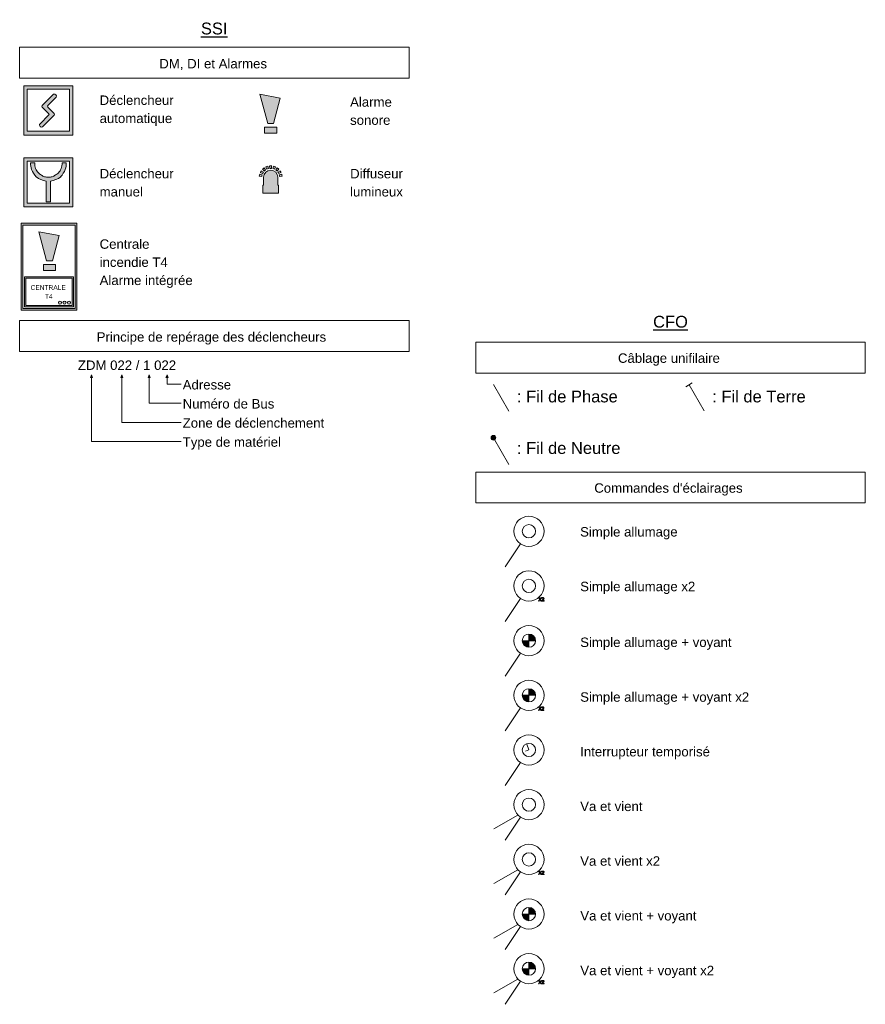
# Model space of a CAD drawing. Header units: millimetres. Extents: x -2845 to 74013, y -36085 to 13748.
# Tile 4 of 8: x 9665 to 18622, y -2381 to 8049. Entities that reach past the tile are written whole.
import ezdxf

# ---------------------------------------------------------------- set-up
doc = ezdxf.new("R2010")
doc.units = ezdxf.units.MM
for name, color, linetype, lineweight in [('A-DETL-GENF', 7, 'Continuous', 18), ('G-ANNO-TEXT', 7, 'Continuous', 30), ('LIGNE FINE', 7, 'Continuous', 18)]:
    doc.layers.add(name, color=color, linetype=linetype, lineweight=lineweight)
doc.styles.add('@Arial Unicode MS', font='ARIALUNI.TTF', dxfattribs={"height": 100})
doc.styles.add('@Arial Unicode MS_B', font='txt', dxfattribs={"height": 50})
doc.styles.add('Arial_1', font='arial.ttf', dxfattribs={"height": 125})
doc.styles.add('Arial_B', font='arial.ttf', dxfattribs={"height": 125})

# ---------------------------------------------------------------- blocks, each defined once
blk = doc.blocks.new('CENTRALE CONTROLE ET DETECTION - 1 _50-325143-SSI')
at = {"layer": 'A-DETL-GENF'}
h = blk.add_hatch(color=256, dxfattribs=at)
h.paths.add_polyline_path([(-2275, 5006), (-2275, 5326), (-2795, 5326), (-2795, 5006), (-2567, 5006)])
h.paths.add_polyline_path([(-2291, 5022), (-2779, 5022), (-2779, 5310), (-2291, 5310), (-2291, 5024)])
h.paths.add_polyline_path([(-2323, 5036), (-2319, 5037), (-2315, 5039), (-2311, 5041), (-2309, 5044), (-2307, 5048), (-2307, 5052), (-2307, 5057), (-2309, 5060), (-2311, 5064), (-2315, 5066), (-2319, 5068), (-2323, 5068), (-2327, 5068), (-2331, 5066), (-2334, 5064), (-2337, 5060), (-2338, 5057), (-2339, 5052), (-2338, 5048), (-2337, 5044), (-2334, 5041), (-2331, 5039), (-2327, 5037)])
h.paths.add_polyline_path([(-2419, 5036), (-2415, 5037), (-2411, 5039), (-2407, 5041), (-2405, 5044), (-2403, 5048), (-2403, 5052), (-2403, 5057), (-2405, 5060), (-2407, 5064), (-2411, 5066), (-2415, 5068), (-2420, 5068), (-2423, 5068), (-2427, 5066), (-2430, 5064), (-2433, 5060), (-2434, 5057), (-2435, 5052), (-2434, 5048), (-2433, 5044), (-2430, 5041), (-2427, 5039), (-2423, 5037), (-2420, 5037)])
h.paths.add_polyline_path([(-2371, 5036), (-2367, 5037), (-2363, 5039), (-2359, 5041), (-2357, 5044), (-2355, 5048), (-2355, 5052), (-2355, 5057), (-2357, 5060), (-2359, 5064), (-2363, 5066), (-2367, 5068), (-2371, 5068), (-2375, 5068), (-2379, 5066), (-2382, 5064), (-2385, 5060), (-2386, 5057), (-2387, 5052), (-2386, 5048), (-2385, 5044), (-2382, 5041), (-2379, 5039), (-2375, 5037)])
for p, q in [((-2275, 5326), (-2795, 5326)), ((-2795, 5326), (-2795, 5006)), ((-2275, 5006), (-2275, 5326)), ((-2779, 5310), (-2291, 5310)), ((-2779, 5022), (-2779, 5310)), ((-2291, 5310), (-2291, 5022)), ((-2795, 5006), (-2275, 5006)), ((-2291, 5022), (-2779, 5022))]:
    blk.add_line(p, q, dxfattribs=at)
for centre, start, end in [((-2419, 5052), 0, 180), ((-2419, 5052), 180, 360), ((-2371, 5052), 0, 180), ((-2371, 5052), 180, 0), ((-2323, 5052), 360, 180), ((-2323, 5052), 180, 0)]:
    blk.add_arc(centre, 16, start, end, dxfattribs=at)
blk = doc.blocks.new('DECLENCHEUR MANUEL - 1 _ 50-325137-SSI')
at = {"layer": 'A-DETL-GENF', "true_color": 0xff0000}
h = blk.add_hatch(color=1, dxfattribs=at)
h.paths.add_polyline_path([(-2801, 6066), (-2281, 6066), (-2281, 6586), (-2801, 6586), (-2801, 6367)])
h.paths.add_polyline_path([(-2319, 6106), (-2766, 6106), (-2766, 6552), (-2319, 6552), (-2319, 6367)])
h.paths.add_polyline_path([(-2541, 6121), (-2518, 6121), (-2518, 6340), (-2480, 6348), (-2444, 6363), (-2412, 6385), (-2384, 6422), (-2363, 6463), (-2354, 6498), (-2352, 6534), (-2396, 6534), (-2396, 6517), (-2398, 6500), (-2401, 6486), (-2406, 6471), (-2419, 6448), (-2435, 6426), (-2451, 6413), (-2485, 6393), (-2501, 6385), (-2521, 6383), (-2541, 6382), (-2562, 6383), (-2582, 6385), (-2598, 6393), (-2632, 6413), (-2648, 6426), (-2664, 6448), (-2677, 6471), (-2682, 6486), (-2685, 6500), (-2687, 6517), (-2687, 6534), (-2731, 6534), (-2729, 6498), (-2720, 6463), (-2699, 6422), (-2671, 6385), (-2639, 6363), (-2603, 6348), (-2564, 6340), (-2564, 6121)])
at = {"layer": 'A-DETL-GENF'}
for p, q in [((-2281, 6586), (-2801, 6586)), ((-2801, 6586), (-2801, 6066)), ((-2281, 6066), (-2281, 6586)), ((-2766, 6106), (-2766, 6552)), ((-2766, 6552), (-2319, 6552)), ((-2687, 6534), (-2731, 6534)), ((-2352, 6534), (-2396, 6534)), ((-2319, 6552), (-2319, 6106)), ((-2564, 6340), (-2564, 6121)), ((-2518, 6121), (-2518, 6340)), ((-2801, 6066), (-2281, 6066)), ((-2319, 6106), (-2766, 6106)), ((-2564, 6121), (-2541, 6121)), ((-2541, 6121), (-2518, 6121))]:
    blk.add_line(p, q, dxfattribs=at)
for centre, radius, start, end in [((-2533, 6529), 198, 178.5245, 199.4755), ((-2507, 6531), 180, 179.0396, 189.8134), ((-2533, 6525), 154, 189.3102, 200.4508), ((-2543, 6527), 145, 202.3579, 223.799), ((-2540, 6527), 145, 316.201, 337.6421), ((-2550, 6525), 154, 339.5492, 350.6898), ((-2576, 6531), 180, 350.1866, 0.9604), ((-2550, 6529), 198, 340.5245, 1.4755), ((-2488, 6554), 249, 201.3701, 222.6299), ((-2540, 6546), 208, 230.823, 263.177), ((-2564, 6507), 116, 223.799, 244.1228), ((-2471, 6636), 275, 238.4667, 246.1324), ((-2549, 6569), 187, 259.7446, 272.1509), ((-2534, 6569), 187, 267.8491, 280.2554), ((-2543, 6546), 208, 276.823, 309.177), ((-2612, 6636), 275, 293.8676, 301.5333), ((-2519, 6507), 116, 295.8772, 316.201), ((-2595, 6554), 249, 317.3701, 338.6299)]:
    blk.add_arc(centre, radius, start, end, dxfattribs=at)
blk = doc.blocks.new('DETECTEUR DE FUMEE - 1 _ 50-325135-SSI')
at = {"layer": 'A-DETL-GENF', "true_color": 0xff0000}
h = blk.add_hatch(color=1, dxfattribs=at)
h.paths.add_polyline_path([(-2801, 6827), (-2281, 6827), (-2281, 7347), (-2801, 7347), (-2801, 6963)])
h.paths.add_polyline_path([(-2319, 6867), (-2766, 6867), (-2766, 7314), (-2319, 7314), (-2319, 6963)])
h.paths.add_polyline_path([(-2609, 6911), (-2603, 6913), (-2479, 7037), (-2477, 7041), (-2476, 7044), (-2476, 7048), (-2477, 7052), (-2479, 7056), (-2548, 7125), (-2549, 7127), (-2550, 7130), (-2550, 7133), (-2549, 7136), (-2548, 7138), (-2546, 7141), (-2458, 7229), (-2456, 7235), (-2456, 7241), (-2458, 7246), (-2461, 7252), (-2465, 7256), (-2470, 7259), (-2476, 7260), (-2482, 7260), (-2488, 7259), (-2609, 7138), (-2610, 7135), (-2610, 7131), (-2610, 7128), (-2609, 7125), (-2607, 7122), (-2535, 7051), (-2534, 7046), (-2535, 7042), (-2537, 7040), (-2634, 6943), (-2635, 6937), (-2635, 6931), (-2633, 6926), (-2630, 6920), (-2626, 6916), (-2621, 6913), (-2615, 6911)])
at = {"layer": 'A-DETL-GENF'}
for p, q in [((-2281, 7347), (-2801, 7347)), ((-2801, 7347), (-2801, 6827)), ((-2766, 6867), (-2766, 7314)), ((-2766, 7314), (-2319, 7314)), ((-2319, 7314), (-2319, 6867)), ((-2281, 6827), (-2281, 7347)), ((-2488, 7259), (-2607, 7141)), ((-2546, 7141), (-2458, 7229)), ((-2607, 7122), (-2537, 7052)), ((-2479, 7056), (-2546, 7123)), ((-2537, 7040), (-2634, 6943)), ((-2603, 6913), (-2479, 7037)), ((-2801, 6827), (-2281, 6827)), ((-2319, 6867), (-2766, 6867))]:
    blk.add_line(p, q, dxfattribs=at)
for centre, radius, start, end in [((-2480, 7237), 23.4, 338.9495, 111.0505), ((-2597, 7131), 12.9, 135, 225), ((-2538, 7132), 11.9, 131.6534, 228.3466), ((-2543, 7046), 8.47, 315.494, 44.506), ((-2494, 7046), 17.5, 328.284, 31.716), ((-2612, 6935), 23.7, 159.4234, 290.5766)]:
    blk.add_arc(centre, radius, start, end, dxfattribs=at)
blk = doc.blocks.new('ALARME LUMINEUSE - 1 _ 50-325141-SSI')
at = {"layer": 'A-DETL-GENF', "true_color": 0x0000ff}
h = blk.add_hatch(color=5, dxfattribs=at)
h.paths.add_polyline_path([(-103, 6211), (-103, 6296), (-113, 6296), (-113, 6380), (-115, 6399), (-123, 6417), (-135, 6432), (-150, 6444), (-168, 6452), (-187, 6454), (-207, 6452), (-225, 6444), (-240, 6432), (-252, 6417), (-260, 6399), (-262, 6380), (-262, 6296), (-272, 6296), (-272, 6211)])
h.paths.add_polyline_path([(-94, 6388), (-67, 6390), (-68, 6401), (-70, 6411), (-96, 6404), (-95, 6396)])
h.paths.add_polyline_path([(-281, 6388), (-280, 6396), (-279, 6404), (-305, 6411), (-307, 6401), (-308, 6390)])
h.paths.add_polyline_path([(-273, 6420), (-269, 6427), (-265, 6434), (-287, 6449), (-292, 6440), (-297, 6431)])
h.paths.add_polyline_path([(-102, 6420), (-78, 6431), (-83, 6440), (-88, 6449), (-110, 6434), (-106, 6427)])
h.paths.add_polyline_path([(-254, 6446), (-248, 6452), (-242, 6457), (-257, 6479), (-265, 6473), (-273, 6465)])
h.paths.add_polyline_path([(-121, 6446), (-102, 6465), (-110, 6473), (-118, 6479), (-133, 6457), (-127, 6452)])
h.paths.add_polyline_path([(-148, 6465), (-136, 6490), (-146, 6494), (-156, 6497), (-163, 6471), (-155, 6468)])
h.paths.add_polyline_path([(-227, 6465), (-220, 6468), (-212, 6471), (-219, 6497), (-229, 6494), (-239, 6490)])
h.paths.add_polyline_path([(-179, 6474), (-177, 6500), (-187, 6501), (-198, 6500), (-196, 6474), (-187, 6474)])
at = {"layer": 'A-DETL-GENF'}
for p, q in [((-242, 6457), (-257, 6479)), ((-239, 6490), (-227, 6465)), ((-212, 6471), (-219, 6497)), ((-198, 6500), (-196, 6474)), ((-179, 6474), (-177, 6500)), ((-156, 6497), (-163, 6471)), ((-148, 6465), (-136, 6490)), ((-118, 6479), (-133, 6457)), ((-308, 6390), (-281, 6388)), ((-279, 6404), (-305, 6411)), ((-297, 6431), (-273, 6420)), ((-265, 6434), (-287, 6449)), ((-273, 6465), (-254, 6446)), ((-262, 6380), (-262, 6296)), ((-121, 6446), (-102, 6465)), ((-113, 6296), (-113, 6380)), ((-88, 6449), (-110, 6434)), ((-102, 6420), (-78, 6431)), ((-70, 6411), (-96, 6404)), ((-94, 6388), (-67, 6390)), ((-262, 6296), (-272, 6296)), ((-272, 6296), (-272, 6211)), ((-103, 6296), (-113, 6296)), ((-103, 6211), (-103, 6296)), ((-272, 6211), (-103, 6211))]:
    blk.add_line(p, q, dxfattribs=at)
for radius, start, end in [(121, 125, 135), (121, 105, 115), (94.2, 105, 115), (121, 85, 95), (94.2, 85, 95), (94.2, 65, 75), (121, 65, 75), (121, 45, 55), (121, 165, 175), (121, 145, 155), (94.2, 165, 175), (94.2, 145, 155), (74.6, 0, 180), (94.2, 125, 135), (94.2, 45, 55), (94.2, 25, 35), (94.2, 5, 15), (121, 25, 35), (121, 5, 15)]:
    blk.add_arc((-187, 6380), radius, start, end, dxfattribs=at)
blk = doc.blocks.new('ALARME SONORE - 1 _ 50-325139-SSI')
at = {"layer": 'A-DETL-GENF', "true_color": 0x0000ff}
h = blk.add_hatch(color=5, dxfattribs=at)
h.paths.add_polyline_path([(-123, 6847), (-123, 6912), (-252, 6912), (-252, 6847), (-213, 6847)])
h.paths.add_polyline_path([(-218, 6949), (-157, 6949), (-85, 7218), (-301, 7259), (-222, 6963)])
at = {"layer": 'A-DETL-GENF'}
for p, q in [((-85, 7218), (-301, 7259)), ((-301, 7259), (-218, 6949)), ((-157, 6949), (-85, 7218)), ((-252, 6912), (-252, 6847)), ((-123, 6912), (-252, 6912)), ((-218, 6949), (-157, 6949)), ((-123, 6847), (-123, 6912)), ((-252, 6847), (-123, 6847))]:
    blk.add_line(p, q, dxfattribs=at)
blk = doc.blocks.new('SA - 1 _ 50-325145-Courant Fort 1 _ 50')
at = {"layer": 'A-DETL-GENF'}
blk.add_line((2364, 2497), (2202, 2253), dxfattribs=at)
for radius in [160, 70]:
    blk.add_circle((2453, 2630), radius, dxfattribs=at)
blk = doc.blocks.new('SA X2 - 160-325147-Courant Fort 1 _ 50')
at = {"layer": 'A-DETL-GENF'}
h = blk.add_hatch(color=256, dxfattribs=at)
h.paths.add_polyline_path([(2605, 1891), (2613, 1891), (2613, 1895), (2595, 1895), (2598, 1898), (2610, 1910), (2612, 1914), (2613, 1917), (2612, 1921), (2610, 1925), (2605, 1927), (2601, 1928), (2597, 1927), (2593, 1925), (2591, 1922), (2590, 1917), (2594, 1917), (2595, 1920), (2597, 1923), (2600, 1924), (2602, 1924), (2605, 1923), (2607, 1922), (2608, 1920), (2608, 1917), (2608, 1915), (2605, 1911), (2602, 1907), (2592, 1898), (2589, 1894), (2589, 1891)])
h.paths.add_polyline_path([(2559, 1891), (2570, 1906), (2581, 1891), (2587, 1891), (2573, 1910), (2586, 1928), (2581, 1928), (2571, 1914), (2561, 1928), (2555, 1928), (2568, 1910), (2553, 1891)])
for p, q in [((2364, 1918), (2202, 1674)), ((2568, 1910), (2553, 1891)), ((2553, 1891), (2559, 1891)), ((2561, 1928), (2555, 1928)), ((2555, 1928), (2568, 1910)), ((2559, 1891), (2570, 1906)), ((2571, 1914), (2561, 1928)), ((2570, 1906), (2581, 1891)), ((2581, 1928), (2571, 1914)), ((2573, 1910), (2586, 1928)), ((2587, 1891), (2573, 1910)), ((2586, 1928), (2581, 1928)), ((2581, 1891), (2587, 1891)), ((2590, 1896), (2589, 1894)), ((2589, 1891), (2613, 1891)), ((2591, 1922), (2590, 1920)), ((2590, 1920), (2590, 1917)), ((2590, 1917), (2594, 1917)), ((2592, 1898), (2590, 1896)), ((2592, 1924), (2591, 1922)), ((2593, 1925), (2592, 1924)), ((2593, 1900), (2592, 1898)), ((2595, 1926), (2593, 1925)), ((2595, 1902), (2593, 1900)), ((2594, 1917), (2595, 1920)), ((2597, 1927), (2595, 1926)), ((2595, 1920), (2597, 1923)), ((2598, 1904), (2595, 1902)), ((2595, 1895), (2596, 1897)), ((2613, 1895), (2595, 1895)), ((2596, 1897), (2598, 1898)), ((2599, 1928), (2597, 1927)), ((2597, 1923), (2600, 1924)), ((2602, 1907), (2598, 1904)), ((2598, 1898), (2600, 1900)), ((2601, 1928), (2599, 1928)), ((2600, 1924), (2602, 1924)), ((2600, 1900), (2601, 1902)), ((2604, 1928), (2601, 1928)), ((2601, 1902), (2603, 1903)), ((2602, 1924), (2605, 1923)), ((2604, 1910), (2602, 1907)), ((2603, 1903), (2605, 1905)), ((2606, 1927), (2604, 1928)), ((2607, 1913), (2604, 1910)), ((2605, 1923), (2607, 1922)), ((2605, 1905), (2606, 1906)), ((2608, 1926), (2606, 1927)), ((2606, 1906), (2609, 1908)), ((2607, 1922), (2608, 1920)), ((2608, 1915), (2607, 1913)), ((2610, 1925), (2608, 1926)), ((2608, 1920), (2608, 1917)), ((2608, 1917), (2608, 1915)), ((2609, 1908), (2610, 1910)), ((2611, 1923), (2610, 1925)), ((2610, 1910), (2612, 1912)), ((2612, 1921), (2611, 1923)), ((2613, 1919), (2612, 1921)), ((2612, 1914), (2613, 1917)), ((2612, 1912), (2612, 1914)), ((2613, 1917), (2613, 1919)), ((2613, 1891), (2613, 1895))]:
    blk.add_line(p, q, dxfattribs=at)
for radius in [160, 70]:
    blk.add_circle((2453, 2051), radius, dxfattribs=at)
blk.add_arc((2597, 1891), 8.17, 161.4384, 181.6271, dxfattribs=at)
blk = doc.blocks.new('SA_VOYANT - 160-325148-Courant Fort 1 _ 50')
at = {"layer": 'A-DETL-GENF'}
for points in [[(2453, 1401), (2453, 1471), (2383, 1471), (2385, 1453), (2392, 1436), (2404, 1422), (2418, 1411), (2435, 1404)], [(2523, 1471), (2521, 1490), (2514, 1506), (2503, 1521), (2488, 1532), (2471, 1539), (2453, 1541), (2453, 1471)]]:
    blk.add_hatch(color=256, dxfattribs=at).paths.add_polyline_path(points)
for p, q in [((2453, 1471), (2383, 1471)), ((2453, 1541), (2453, 1471)), ((2453, 1401), (2453, 1471)), ((2453, 1471), (2523, 1471)), ((2364, 1338), (2202, 1095))]:
    blk.add_line(p, q, dxfattribs=at)
for radius in [160, 70]:
    blk.add_circle((2453, 1471), radius, dxfattribs=at)
for start, end in [(180, 270), (360, 90)]:
    blk.add_arc((2453, 1471), 70, start, end, dxfattribs=at)
blk = doc.blocks.new('SA_VOYANT X2 - 1 _ 50-325150-Courant Fort 1 _ 50')
at = {"layer": 'A-DETL-GENF'}
for points in [[(2453, 892), (2523, 892), (2521, 910), (2514, 927), (2503, 942), (2488, 953), (2471, 960), (2453, 962)], [(2453, 822), (2453, 892), (2383, 892), (2385, 874), (2392, 857), (2404, 843), (2418, 832), (2435, 825)]]:
    blk.add_hatch(color=256, dxfattribs=at).paths.add_polyline_path(points)
h = blk.add_hatch(color=256, dxfattribs=at)
h.paths.add_polyline_path([(2611, 733), (2611, 738), (2594, 738), (2597, 741), (2609, 753), (2611, 756), (2611, 758), (2611, 763), (2608, 767), (2604, 769), (2600, 769), (2596, 769), (2592, 767), (2590, 763), (2589, 759), (2593, 758), (2594, 762), (2596, 765), (2599, 765), (2601, 766), (2604, 765), (2605, 763), (2607, 761), (2607, 758), (2606, 757), (2605, 755), (2600, 750), (2591, 741), (2588, 736), (2588, 733)])
h.paths.add_polyline_path([(2554, 733), (2559, 733), (2570, 749), (2581, 733), (2586, 733), (2573, 752), (2585, 769), (2580, 769), (2570, 756), (2561, 769), (2555, 769), (2567, 752)])
for p, q in [((2453, 962), (2453, 892)), ((2453, 892), (2383, 892)), ((2453, 822), (2453, 892)), ((2453, 892), (2523, 892)), ((2364, 759), (2202, 516)), ((2567, 752), (2554, 733)), ((2554, 733), (2559, 733)), ((2561, 769), (2555, 769)), ((2555, 769), (2567, 752)), ((2559, 733), (2570, 749)), ((2570, 756), (2561, 769)), ((2580, 769), (2570, 756)), ((2570, 749), (2581, 733)), ((2573, 752), (2585, 769)), ((2586, 733), (2573, 752)), ((2585, 769), (2580, 769)), ((2581, 733), (2586, 733)), ((2589, 738), (2588, 736)), ((2588, 733), (2611, 733)), ((2590, 763), (2589, 761)), ((2589, 761), (2589, 759)), ((2589, 759), (2593, 758)), ((2591, 741), (2589, 738)), ((2591, 765), (2590, 763)), ((2592, 767), (2591, 765)), ((2592, 742), (2591, 741)), ((2594, 768), (2592, 767)), ((2594, 744), (2592, 742)), ((2593, 758), (2594, 762)), ((2596, 769), (2594, 768)), ((2594, 762), (2596, 765)), ((2597, 747), (2594, 744)), ((2594, 738), (2595, 739)), ((2611, 738), (2594, 738)), ((2595, 739), (2597, 741)), ((2598, 769), (2596, 769)), ((2596, 765), (2599, 765)), ((2600, 750), (2597, 747)), ((2597, 741), (2599, 743)), ((2600, 769), (2598, 769)), ((2599, 765), (2601, 766)), ((2599, 743), (2600, 744)), ((2602, 769), (2600, 769)), ((2603, 752), (2600, 750)), ((2600, 744), (2602, 745)), ((2601, 766), (2604, 765)), ((2604, 769), (2602, 769)), ((2602, 745), (2604, 747)), ((2605, 755), (2603, 752)), ((2606, 768), (2604, 769)), ((2604, 765), (2605, 763)), ((2604, 747), (2605, 748)), ((2605, 763), (2607, 761)), ((2606, 757), (2605, 755)), ((2605, 748), (2607, 751)), ((2608, 767), (2606, 768)), ((2607, 759), (2606, 757)), ((2607, 761), (2607, 759)), ((2607, 751), (2609, 753)), ((2610, 765), (2608, 767)), ((2609, 753), (2610, 754)), ((2611, 763), (2610, 765)), ((2610, 754), (2611, 756)), ((2611, 761), (2611, 763)), ((2611, 758), (2611, 761)), ((2611, 756), (2611, 758)), ((2611, 733), (2611, 738))]:
    blk.add_line(p, q, dxfattribs=at)
for radius in [160, 70]:
    blk.add_circle((2453, 892), radius, dxfattribs=at)
for centre, radius, start, end in [((2453, 892), 70, 360, 90), ((2453, 892), 70, 180, 270), ((2596, 734), 7.93, 161.4384, 181.6271)]:
    blk.add_arc(centre, radius, start, end, dxfattribs=at)
blk = doc.blocks.new('SA_TEMPO - 1 _ 50-325151-Courant Fort 1 _ 50')
at = {"layer": 'A-DETL-GENF'}
for p, q in [((2453, 313), (2431, 373)), ((2453, 313), (2415, 299)), ((2364, 180), (2202, -64))]:
    blk.add_line(p, q, dxfattribs=at)
for radius in [160, 70]:
    blk.add_circle((2453, 313), radius, dxfattribs=at)
blk = doc.blocks.new('VV - 160-325153-Courant Fort 1 _ 50')
at = {"layer": 'A-DETL-GENF'}
for p, q in [((2336, -376), (2083, -522)), ((2364, -400), (2202, -643))]:
    blk.add_line(p, q, dxfattribs=at)
for radius in [160, 70]:
    blk.add_circle((2453, -266), radius, dxfattribs=at)
blk = doc.blocks.new('VV X2 - 1 _ 50-325155-Courant Fort 1 _ 50')
at = {"layer": 'A-DETL-GENF'}
h = blk.add_hatch(color=256, dxfattribs=at)
h.paths.add_polyline_path([(2589, -1006), (2613, -1006), (2613, -1001), (2595, -1001), (2598, -998), (2610, -986), (2612, -982), (2613, -980), (2612, -975), (2610, -972), (2606, -969), (2601, -969), (2597, -969), (2593, -971), (2591, -975), (2590, -979), (2594, -980), (2595, -976), (2597, -974), (2600, -973), (2602, -973), (2606, -974), (2607, -975), (2608, -977), (2608, -979), (2608, -981), (2607, -984), (2602, -989), (2592, -998), (2589, -1003), (2589, -1004)])
h.paths.add_polyline_path([(2559, -1006), (2570, -990), (2581, -1006), (2587, -1006), (2573, -986), (2586, -969), (2581, -969), (2571, -983), (2561, -969), (2555, -969), (2568, -987), (2553, -1006)])
for p, q in [((2336, -955), (2083, -1102)), ((2364, -979), (2202, -1222)), ((2568, -987), (2553, -1006)), ((2553, -1006), (2559, -1006)), ((2561, -969), (2555, -969)), ((2555, -969), (2568, -987)), ((2559, -1006), (2570, -990)), ((2571, -983), (2561, -969)), ((2570, -990), (2581, -1006)), ((2581, -969), (2571, -983)), ((2573, -986), (2586, -969)), ((2587, -1006), (2573, -986)), ((2586, -969), (2581, -969)), ((2581, -1006), (2587, -1006)), ((2590, -1001), (2589, -1003)), ((2589, -1006), (2613, -1006)), ((2591, -975), (2590, -977)), ((2590, -977), (2590, -979)), ((2590, -979), (2594, -980)), ((2592, -998), (2590, -1001)), ((2592, -973), (2591, -975)), ((2593, -971), (2592, -973)), ((2593, -996), (2592, -998)), ((2595, -970), (2593, -971)), ((2595, -995), (2593, -996)), ((2594, -980), (2595, -976)), ((2597, -969), (2595, -970)), ((2595, -976), (2597, -974)), ((2598, -992), (2595, -995)), ((2595, -1001), (2596, -1000)), ((2613, -1001), (2595, -1001)), ((2596, -1000), (2598, -998)), ((2599, -969), (2597, -969)), ((2597, -974), (2600, -973)), ((2602, -989), (2598, -992)), ((2598, -998), (2600, -996)), ((2601, -969), (2599, -969)), ((2600, -973), (2602, -973)), ((2600, -996), (2601, -995)), ((2604, -969), (2601, -969)), ((2601, -995), (2603, -993)), ((2602, -973), (2605, -973)), ((2604, -987), (2602, -989)), ((2603, -993), (2605, -992)), ((2606, -969), (2604, -969)), ((2607, -984), (2604, -987)), ((2605, -973), (2607, -975)), ((2605, -992), (2606, -990)), ((2608, -970), (2606, -969)), ((2606, -990), (2609, -988)), ((2607, -975), (2608, -977)), ((2608, -981), (2607, -984)), ((2610, -972), (2608, -970)), ((2608, -977), (2608, -979)), ((2608, -979), (2608, -981)), ((2609, -988), (2610, -986)), ((2611, -973), (2610, -972)), ((2610, -986), (2612, -984)), ((2612, -975), (2611, -973)), ((2613, -977), (2612, -975)), ((2612, -982), (2613, -980)), ((2612, -984), (2612, -982)), ((2613, -980), (2613, -977)), ((2613, -1006), (2613, -1001))]:
    blk.add_line(p, q, dxfattribs=at)
for radius in [160, 70]:
    blk.add_circle((2453, -846), radius, dxfattribs=at)
blk.add_arc((2597, -1006), 8.17, 161.4384, 181.6271, dxfattribs=at)
blk = doc.blocks.new('VV_VOYANT - 1 _ 50-325156-Courant Fort 1 _ 50')
at = {"layer": 'A-DETL-GENF'}
for points in [[(2453, -1425), (2523, -1425), (2521, -1407), (2514, -1390), (2503, -1376), (2488, -1364), (2471, -1357), (2453, -1355)], [(2453, -1495), (2453, -1425), (2383, -1425), (2385, -1443), (2392, -1460), (2404, -1475), (2418, -1486), (2435, -1493)]]:
    blk.add_hatch(color=256, dxfattribs=at).paths.add_polyline_path(points)
for p, q in [((2453, -1355), (2453, -1425)), ((2453, -1425), (2383, -1425)), ((2453, -1495), (2453, -1425)), ((2453, -1425), (2523, -1425)), ((2336, -1535), (2083, -1681)), ((2364, -1558), (2202, -1802))]:
    blk.add_line(p, q, dxfattribs=at)
for radius in [160, 70]:
    blk.add_circle((2453, -1425), radius, dxfattribs=at)
for start, end in [(360, 90), (180, 270)]:
    blk.add_arc((2453, -1425), 70, start, end, dxfattribs=at)
blk = doc.blocks.new('VV_VOYANT X2 - 1 _ 50-325158-Courant Fort 1 _ 50')
at = {"layer": 'A-DETL-GENF'}
for points in [[(2523, -2004), (2521, -1986), (2514, -1969), (2503, -1955), (2488, -1944), (2471, -1937), (2453, -1934), (2453, -2004)], [(2453, -2074), (2453, -2004), (2383, -2004), (2385, -2022), (2392, -2039), (2404, -2054), (2418, -2065), (2435, -2072)]]:
    blk.add_hatch(color=256, dxfattribs=at).paths.add_polyline_path(points)
h = blk.add_hatch(color=256, dxfattribs=at)
h.paths.add_polyline_path([(2613, -2164), (2613, -2160), (2595, -2160), (2598, -2157), (2610, -2145), (2612, -2141), (2613, -2139), (2612, -2134), (2610, -2130), (2605, -2128), (2601, -2127), (2597, -2128), (2593, -2130), (2591, -2133), (2590, -2138), (2594, -2139), (2595, -2135), (2597, -2132), (2600, -2131), (2602, -2131), (2605, -2132), (2607, -2133), (2608, -2136), (2608, -2138), (2608, -2140), (2605, -2144), (2602, -2148), (2592, -2157), (2589, -2162), (2589, -2164)])
h.paths.add_polyline_path([(2559, -2164), (2570, -2149), (2581, -2164), (2587, -2164), (2573, -2145), (2586, -2128), (2581, -2128), (2571, -2142), (2561, -2128), (2555, -2128), (2568, -2145), (2553, -2164)])
for p, q in [((2453, -1934), (2453, -2004)), ((2453, -2004), (2383, -2004)), ((2453, -2074), (2453, -2004)), ((2453, -2004), (2523, -2004)), ((2336, -2114), (2083, -2260)), ((2364, -2137), (2202, -2381)), ((2568, -2145), (2553, -2164)), ((2553, -2164), (2559, -2164)), ((2561, -2128), (2555, -2128)), ((2555, -2128), (2568, -2145)), ((2559, -2164), (2570, -2149)), ((2571, -2142), (2561, -2128)), ((2570, -2149), (2581, -2164)), ((2581, -2128), (2571, -2142)), ((2573, -2145), (2586, -2128)), ((2587, -2164), (2573, -2145)), ((2586, -2128), (2581, -2128)), ((2581, -2164), (2587, -2164)), ((2590, -2160), (2589, -2162)), ((2589, -2164), (2613, -2164)), ((2591, -2133), (2590, -2136)), ((2590, -2136), (2590, -2138)), ((2590, -2138), (2594, -2139)), ((2592, -2157), (2590, -2160)), ((2592, -2132), (2591, -2133)), ((2593, -2130), (2592, -2132)), ((2593, -2155), (2592, -2157)), ((2595, -2129), (2593, -2130)), ((2595, -2153), (2593, -2155)), ((2594, -2139), (2595, -2135)), ((2597, -2128), (2595, -2129)), ((2595, -2135), (2597, -2132)), ((2598, -2151), (2595, -2153)), ((2595, -2160), (2596, -2158)), ((2613, -2160), (2595, -2160)), ((2596, -2158), (2598, -2157)), ((2599, -2128), (2597, -2128)), ((2597, -2132), (2600, -2131)), ((2602, -2148), (2598, -2151)), ((2598, -2157), (2600, -2155)), ((2601, -2127), (2599, -2128)), ((2600, -2131), (2602, -2131)), ((2600, -2155), (2601, -2153)), ((2604, -2128), (2601, -2127)), ((2601, -2153), (2603, -2152)), ((2602, -2131), (2605, -2132)), ((2604, -2145), (2602, -2148)), ((2603, -2152), (2605, -2151)), ((2606, -2128), (2604, -2128)), ((2607, -2142), (2604, -2145)), ((2605, -2132), (2607, -2133)), ((2605, -2151), (2606, -2149)), ((2608, -2129), (2606, -2128)), ((2606, -2149), (2609, -2147)), ((2607, -2133), (2608, -2136)), ((2608, -2140), (2607, -2142)), ((2610, -2130), (2608, -2129)), ((2608, -2136), (2608, -2138)), ((2608, -2138), (2608, -2140)), ((2609, -2147), (2610, -2145)), ((2611, -2132), (2610, -2130)), ((2610, -2145), (2612, -2143)), ((2612, -2134), (2611, -2132)), ((2613, -2136), (2612, -2134)), ((2612, -2141), (2613, -2139)), ((2612, -2143), (2612, -2141)), ((2613, -2139), (2613, -2136)), ((2613, -2164), (2613, -2160))]:
    blk.add_line(p, q, dxfattribs=at)
for radius in [160, 70]:
    blk.add_circle((2453, -2004), radius, dxfattribs=at)
for centre, radius, start, end in [((2453, -2004), 70, 360, 90), ((2453, -2004), 70, 180, 270), ((2597, -2164), 8.17, 161.4384, 181.6271)]:
    blk.add_arc(centre, radius, start, end, dxfattribs=at)

msp = doc.modelspace()

# ---------------------------------------------------------------- hatches: boundary and pattern name
at = {"layer": 'A-DETL-GENF'}
h = msp.add_hatch(color=256, dxfattribs=at)
h.paths.add_polyline_path([(10271, 4971), (10271, 5892), (9681, 5892), (9681, 4971), (10238, 4971)])
h.paths.add_polyline_path([(9944, 4988), (9699, 4988), (9699, 5874), (10254, 5874), (10254, 4988), (10238, 4988)])
for points in [[(10438, 4258), (10427, 4288), (10416, 4258)], [(10759, 4258), (10748, 4288), (10737, 4258)], [(11047, 4258), (11037, 4288), (11026, 4258)], [(11237, 4258), (11226, 4288), (11215, 4258)], [(14683, 3596), (14690, 3597), (14696, 3599), (14701, 3603), (14705, 3608), (14707, 3614), (14708, 3621), (14707, 3627), (14705, 3633), (14701, 3639), (14696, 3643), (14690, 3645), (14683, 3646), (14677, 3645), (14671, 3643), (14666, 3639), (14662, 3633), (14659, 3627), (14658, 3621), (14659, 3614), (14662, 3608), (14666, 3603), (14671, 3599), (14677, 3597)]]:
    msp.add_hatch(color=256, dxfattribs=at).paths.add_polyline_path(points)

# ---------------------------------------------------------------- linework, layer by layer
at = {"layer": 'LIGNE FINE'}
for p, q in [((9665, 7757), (13789, 7757)), ((9665, 7757), (9665, 7429)), ((13789, 7757), (13789, 7429)), ((9665, 7429), (13789, 7429)), ((9665, 7429), (9993, 7429)), ((10271, 5892), (9681, 5892)), ((9681, 5892), (9681, 4971)), ((9699, 4988), (9699, 5874)), ((9699, 5874), (10254, 5874)), ((10254, 5874), (10254, 4988)), ((10271, 4971), (10271, 5892)), ((9681, 4971), (10271, 4971)), ((10254, 4988), (9699, 4988)), ((9665, 4861), (13789, 4861)), ((9665, 4861), (9665, 4533)), ((13789, 4861), (13789, 4533)), ((14498, 4632), (18622, 4632)), ((14498, 4632), (14498, 4304)), ((18622, 4632), (18622, 4304)), ((9665, 4533), (13789, 4533)), ((9665, 4533), (9993, 4533)), ((10427, 4288), (10416, 4258)), ((10427, 4288), (10416, 4258)), ((10438, 4258), (10427, 4288)), ((10427, 4288), (10438, 4258)), ((10748, 4288), (10737, 4258)), ((10748, 4288), (10737, 4258)), ((10759, 4258), (10748, 4288)), ((10748, 4288), (10759, 4258)), ((11037, 4288), (11026, 4258)), ((11037, 4288), (11026, 4258)), ((11047, 4258), (11037, 4288)), ((11037, 4288), (11047, 4258)), ((11226, 4288), (11215, 4258)), ((11226, 4288), (11215, 4258)), ((11237, 4258), (11226, 4288)), ((11226, 4288), (11237, 4258)), ((14498, 4304), (18622, 4304)), ((10416, 4258), (10438, 4258)), ((10416, 4258), (10427, 4258)), ((10427, 4258), (10427, 3581)), ((10438, 4258), (10427, 4258)), ((10737, 4258), (10759, 4258)), ((10737, 4258), (10748, 4258)), ((10748, 4258), (10748, 3783)), ((10759, 4258), (10748, 4258)), ((11026, 4258), (11047, 4258)), ((11026, 4258), (11037, 4258)), ((11037, 4258), (11037, 3986)), ((11047, 4258), (11037, 4258)), ((11215, 4258), (11237, 4258)), ((11215, 4258), (11226, 4258)), ((11226, 4258), (11226, 4188)), ((11237, 4258), (11226, 4258)), ((11226, 4188), (11376, 4188)), ((14847, 3902), (14683, 4186)), ((16789, 4201), (16720, 4161)), ((16914, 3906), (16755, 4181)), ((11037, 3986), (11376, 3986)), ((10748, 3783), (11376, 3783)), ((10427, 3581), (11376, 3581)), ((14847, 3337), (14683, 3621)), ((14498, 3257), (18622, 3257)), ((14498, 3257), (14498, 2930)), ((18622, 3257), (18622, 2930)), ((14498, 2930), (14826, 2930)), ((14498, 2930), (18622, 2930)), ((15154, 2930), (14826, 2930))]:
    msp.add_line(p, q, dxfattribs=at)
for start, end in [(0, 180), (180, 0)]:
    msp.add_arc((14683, 3621), 25, start, end, dxfattribs=at)

# ---------------------------------------------------------------- block references
at = {"layer": 'A-DETL-GENF'}
for name, p in [('DETECTEUR DE FUMEE - 1 _ 50-325135-SSI', (12511, 0)), ('ALARME SONORE - 1 _ 50-325139-SSI', (12511, 0)), ('DECLENCHEUR MANUEL - 1 _ 50-325137-SSI', (12511, 0)), ('ALARME LUMINEUSE - 1 _ 50-325141-SSI', (12511, 0)), ('ALARME SONORE - 1 _ 50-325139-SSI', (10169, -1456)), ('CENTRALE CONTROLE ET DETECTION - 1 _50-325143-SSI', (12511, 0)), ('SA - 1 _ 50-325145-Courant Fort 1 _ 50', (12606, 0)), ('SA X2 - 160-325147-Courant Fort 1 _ 50', (12606, 0)), ('SA_VOYANT - 160-325148-Courant Fort 1 _ 50', (12606, 0)), ('SA_VOYANT X2 - 1 _ 50-325150-Courant Fort 1 _ 50', (12606, 0)), ('SA_TEMPO - 1 _ 50-325151-Courant Fort 1 _ 50', (12606, 0)), ('VV - 160-325153-Courant Fort 1 _ 50', (12606, 0)), ('VV X2 - 1 _ 50-325155-Courant Fort 1 _ 50', (12606, 0)), ('VV_VOYANT - 1 _ 50-325156-Courant Fort 1 _ 50', (12606, 0)), ('VV_VOYANT X2 - 1 _ 50-325158-Courant Fort 1 _ 50', (12606, 0))]:
    msp.add_blockref(name, p, dxfattribs=at)

# ---------------------------------------------------------------- texts
at = {"layer": 'G-ANNO-TEXT', "char_height": 125, "attachment_point": 1, "bg_fill": 3, "box_fill_scale": 1.25, "bg_fill_color": 256, "bg_fill_true_color": 13158600, "bg_fill_transparency": 0}
for s, insert, width, style in [('\\LSSI', (11585, 8018), 340.72, 'Arial_B'), ('\\LCFO', (16374, 4912), 444.94, 'Arial_B'), (': Fil de Phase', (14932, 4120), 1282.7, 'Arial_1'), (': Fil de Terre', (17001, 4120), 1198.52, 'Arial_1'), (': Fil de Neutre', (14932, 3574), 1318.78, 'Arial_1')]:
    msp.add_mtext(s, dxfattribs=dict(at, insert=insert, width=width, style=style))
at = {"layer": 'G-ANNO-TEXT', "attachment_point": 1}
for s, insert, char_height, width, style in [('DM, DI et Alarmes', (11144, 7633), 100, 1414.98, '@Arial Unicode MS'), ('Déclencheur ', (10512, 7246), 100, 1022.15, '@Arial Unicode MS'), ('Alarme ', (13165, 7227), 100, 597.26, '@Arial Unicode MS'), ('automatique', (10512, 7054), 100, 954.01, '@Arial Unicode MS'), ('sonore', (13165, 7035), 100, 529.11, '@Arial Unicode MS'), ('Déclencheur ', (10512, 6468), 100, 1022.15, '@Arial Unicode MS'), ('Diffuseur ', (13165, 6468), 100, 741.56, '@Arial Unicode MS'), ('manuel', (10512, 6276), 100, 569.2, '@Arial Unicode MS'), ('lumineux', (13165, 6276), 100, 697.47, '@Arial Unicode MS'), ('Centrale ', (10512, 5722), 100, 701.48, '@Arial Unicode MS'), ('incendie T4', (10512, 5530), 100, 897.89, '@Arial Unicode MS'), ('Alarme intégrée', (10512, 5338), 100, 1222.57, '@Arial Unicode MS'), ('CENTRALE', (9781, 5237), 50, 481.01, '@Arial Unicode MS_B'), ('T4', (9933, 5144), 50, 108.23, '@Arial Unicode MS_B'), ('Principe de repérage des déclencheurs', (10481, 4738), 100, 3018.35, '@Arial Unicode MS'), ('Câblage unifilaire', (16002, 4514), 100, 1342.83, '@Arial Unicode MS'), ('ZDM 022 / 1 022', (10282, 4439), 100, 1286.71, '@Arial Unicode MS'), ('Adresse', (11392, 4232), 100, 637.34, '@Arial Unicode MS'), ('Numéro de Bus', (11392, 4030), 100, 1202.53, '@Arial Unicode MS'), ('Zone de déclenchement', (11392, 3827), 100, 1859.91, '@Arial Unicode MS'), ('Type de matériel', (11392, 3625), 100, 1290.72, '@Arial Unicode MS'), ("Commandes d'éclairages", (15751, 3138), 100, 1952.11, '@Arial Unicode MS'), ('Simple allumage', (15601, 2674), 100, 1286.71, '@Arial Unicode MS'), ('Simple allumage x2', (15602, 2095), 100, 1519.2, '@Arial Unicode MS'), ('Simple allumage + voyant', (15602, 1504), 100, 1996.2, '@Arial Unicode MS'), ('Simple allumage + voyant x2', (15602, 924), 100, 2228.69, '@Arial Unicode MS'), ('Interrupteur temporisé', (15602, 345), 100, 1699.58, '@Arial Unicode MS'), ('Va et vient', (15602, -234), 100, 821.73, '@Arial Unicode MS'), ('Va et vient x2', (15602, -813), 100, 1054.22, '@Arial Unicode MS'), ('Va et vient + voyant', (15603, -1393), 100, 1531.22, '@Arial Unicode MS'), ('Va et vient + voyant x2', (15603, -1973), 100, 1763.71, '@Arial Unicode MS')]:
    msp.add_mtext(s, dxfattribs=dict(at, insert=insert, char_height=char_height, width=width, style=style))

doc.saveas('drawing.dxf')
